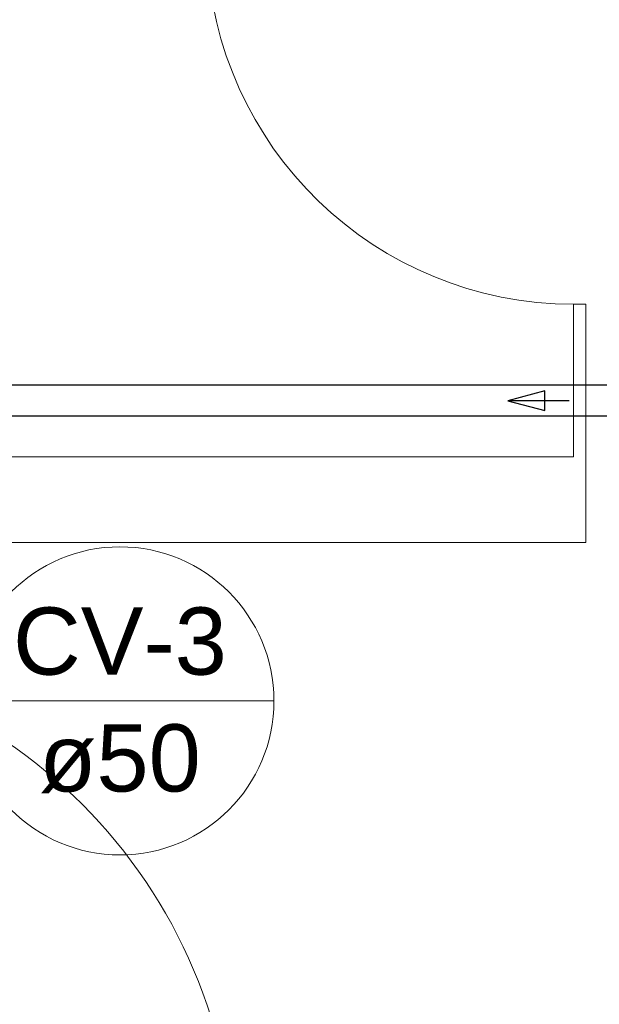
# Model space of a CAD drawing. Header units: millimetres. Extents: x 567 to 934, y -1 to 364.
# Tile 50 of 256: x 614.69 to 616.59, y 43.46 to 46.68. Entities that reach past the tile are written whole.
import ezdxf

# ---------------------------------------------------------------- set-up
doc = ezdxf.new("R2010")
doc.units = ezdxf.units.MM
doc.header["$MEASUREMENT"] = 0
doc.linetypes.add('NULL', pattern=[0])
doc.layers.add('ARQ FINA', color=8, linetype='Continuous')
for name, color, linetype, lineweight in [('CV-Condutos', 14, 'Continuous', 25), ('CV-Indicação coluna', 14, 'Continuous', 13), ('CV-Sentido conduto', 14, 'Continuous', 30)]:
    doc.layers.add(name, color=color, linetype=linetype, lineweight=lineweight)
doc.styles.add('Arial', font='arial.ttf')

msp = doc.modelspace()

# ---------------------------------------------------------------- linework, layer by layer
at = {"layer": 'ARQ FINA', "lineweight": 5}
for p, q in [((616.5456, 45.749), (616.5056, 45.749)), ((616.5056, 45.749), (616.5056, 45.249)), ((616.5456, 44.969), (616.5456, 45.749)), ((616.5056, 45.249), (613.4456, 45.249)), ((613.4456, 44.969), (616.5456, 44.969))]:
    msp.add_line(p, q, dxfattribs=at)
for centre, radius, start, end in [((616.5056, 46.949), 1.2007, 181.9092, 270), ((613.6956, 42.909), 1.7, 0, 90)]:
    msp.add_arc(centre, radius, start, end, dxfattribs=at)
at = {"layer": 'CV-Condutos'}
for p, q in [((618.2545, 45.4833), (614.6381, 45.4833)), ((618.2545, 45.3819), (614.6381, 45.3819))]:
    msp.add_line(p, q, dxfattribs=at)
at = {"layer": 'CV-Indicação coluna'}
msp.add_line((614.5167, 44.4504), (615.5249, 44.4504), dxfattribs=at)
msp.add_circle((615.0208, 44.4504), 0.5041, dxfattribs=at)
msp.add_circle((615.0208, 44.4504), 0.5041, dxfattribs=at)
at = {"layer": 'CV-Sentido conduto'}
for p, q in [((616.4117, 45.465), (616.2909, 45.4326)), ((616.4117, 45.4003), (616.4117, 45.465)), ((616.2909, 45.4326), (616.4117, 45.4003))]:
    msp.add_line(p, q, dxfattribs=at)
msp.add_lwpolyline([(616.4909, 45.4326), (616.2909, 45.4326)], dxfattribs=at)

# ---------------------------------------------------------------- texts
at = {"layer": 'CV-Indicação coluna', "linetype": 'NULL', "char_height": 0.22, "attachment_point": 8, "line_spacing_factor": 0.6, "style": 'Arial'}
for s, insert, width in [('CV-3', (615.0208, 44.533), 1.400488), ('ø50', (615.0208, 44.1478), 1.059085)]:
    msp.add_mtext(s, dxfattribs=dict(at, insert=insert, width=width))

doc.saveas('drawing.dxf')
